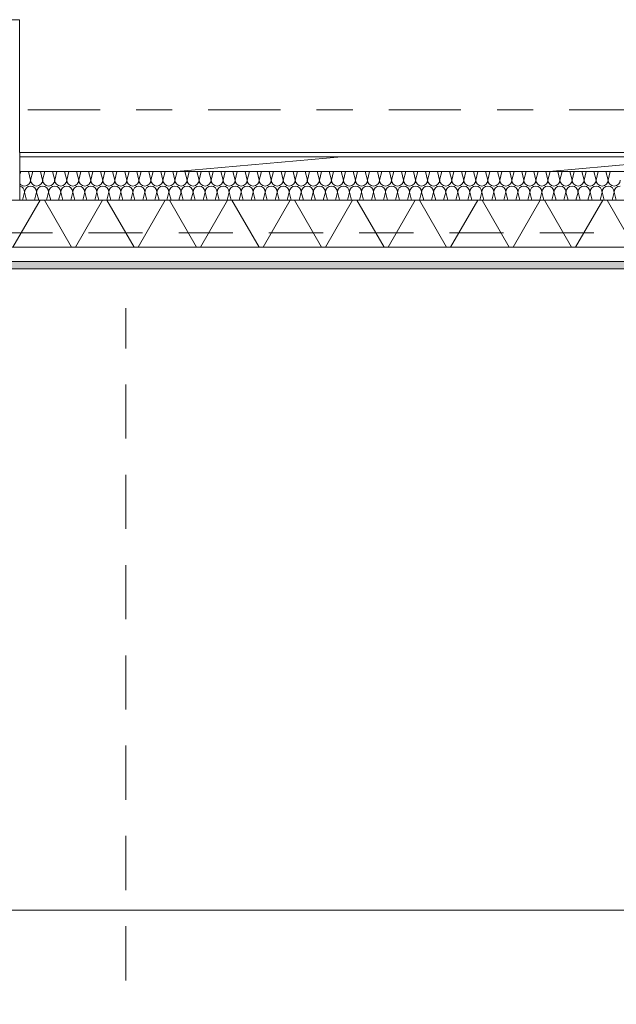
# Model space of a CAD drawing. Header units: metres. Extents: x -167 to 233, y -155 to 122.
# Tile 37 of 68: x 48 to 49.65, y 26.11 to 28.84. Entities that reach past the tile are written whole.
import ezdxf
from ezdxf.enums import TextEntityAlignment as Align

# ---------------------------------------------------------------- set-up
doc = ezdxf.new("R2010")
doc.units = ezdxf.units.M
doc.header["$MEASUREMENT"] = 0
for name, pattern in [('Raster', [0.4, 0.2, -0.1, 0, -0.1]), ('Strichlinie eng', [0.23, 0.15, -0.08]), ('Strichlinie_ eng', [0.23, 0.15, -0.08])]:
    doc.linetypes.add(name, pattern=pattern)
for name, color, linetype in [('10 Wand außen', 7, 'Continuous'), ('20 Decke', 7, 'Continuous'), ('30 Dachstuhl', 7, 'Continuous'), ('50 Sanitäreinrichtung', 7, 'Continuous'), ('90 Achsraster', 7, 'Continuous'), ('94 Genehmigungsplanung Bemaßung', 7, 'Continuous')]:
    doc.layers.add(name, color=color, linetype=linetype)
doc.styles.add('ERSTELLTER_STIL_1', font='arial.ttf')
doc.styles.add('ERSTELLTER_STIL_2', font='arial.ttf')
doc.dimstyles.new('ERSTELLTER_STIL__1', dxfattribs={"dimtxt": 0.25, "dimasz": 0.19, "dimexe": 0.18, "dimexo": 0.1, "dimgap": 0, "dimtad": 1, "dimtih": 1, "dimtoh": 1, "dimzin": 0, "dimdsep": 46, "dimtxsty": 'ERSTELLTER_STIL_1', "dimblk": 'ARROWHEAD_6', "dimblk1": 'ARROWHEAD_6', "dimblk2": 'ARROWHEAD_6', "dimcen": 0.09, "dimclrd": 7, "dimclre": 7, "dimclrt": 7, "dimazin": 0, "dimtfac": 1, "dimtdec": 4, "dimtmove": 0, "dimatfit": 3, "dimfxl": 1, "dimtolj": 1, "dimtzin": 0, "dimarcsym": 0})
doc.dimstyles.new('ERSTELLTER_STIL__2', dxfattribs={"dimtxt": 0.25, "dimasz": 0.19, "dimexe": 0.18, "dimexo": 0.1, "dimgap": 0, "dimtad": 1, "dimzin": 0, "dimdsep": 46, "dimtxsty": 'ERSTELLTER_STIL_1', "dimblk": 'ARROWHEAD_6', "dimblk1": 'ARROWHEAD_6', "dimblk2": 'ARROWHEAD_6', "dimcen": 0.09, "dimclrd": 7, "dimclre": 7, "dimclrt": 7, "dimazin": 0, "dimtfac": 1, "dimtdec": 4, "dimtmove": 0, "dimatfit": 3, "dimfxl": 1, "dimtolj": 1, "dimtzin": 0, "dimarcsym": 0})

# ---------------------------------------------------------------- blocks, each defined once
blk = doc.blocks.new('Rechteck Raster Kassetten Fassade - ACB_2')
at = {"layer": '50 Sanitäreinrichtung', "linetype": 'Continuous', "lineweight": 0, "true_color": 0x9e9e9e}
blk.add_hatch(color=253, dxfattribs=at).paths.add_polyline_path([(10.015, 0.19), (10.015, 0.17), (11.985, 0.17), (11.985, 0.19)])
at = {"layer": '50 Sanitäreinrichtung', "linetype": 'Continuous', "lineweight": 18}
h = blk.add_hatch(dxfattribs=at)
h.set_pattern_fill('Dämmung__weich_0001', color=8, style=0, pattern_type=2)
h.set_pattern_definition([(60, (0, 0), (-0.1299038, 0.075), []), (120, (0, 0), (0.1299038, 0.075), [])])
h.paths.add_polyline_path([(0, 0), (20.25, 0), (20.38, 0.13), (0, 0.13)])
at = {"layer": '50 Sanitäreinrichtung', "color": 251, "linetype": 'Continuous', "lineweight": 18, "true_color": 0x5f5f5f}
for p, q in [((11.985, 0.19), (10.015, 0.19)), ((11.985, 0.19), (10.015, 0.19)), ((10.015, 0.17), (11.985, 0.17)), ((10.015, 0.17), (11.985, 0.17)), ((20.38, 0.13), (0, 0.13)), ((0, 0), (20.25, 0))]:
    blk.add_line(p, q, dxfattribs=at)
at = {"layer": '50 Sanitäreinrichtung', "color": 251, "linetype": 'Strichlinie eng', "lineweight": 18, "true_color": 0x5f5f5f}
blk.add_line((20.34, 0.09), (0, 0.09), dxfattribs=at)
blk = doc.blocks.new('*X35', base_point=(27236.1321, 33357.279))
at = {"layer": '10 Wand außen', "color": 8, "linetype": 'Continuous', "lineweight": 18}
for p, q in [((48.0025, 28.4106), (48.0048, 28.4197)), ((48.0321, 28.3957), (48.0261, 28.4197)), ((48.0321, 28.3957), (48.0381, 28.4197)), ((48.0654, 28.3957), (48.0594, 28.4197)), ((48.0654, 28.3957), (48.0714, 28.4197)), ((48.0988, 28.3957), (48.0928, 28.4197)), ((48.0988, 28.3957), (48.1048, 28.4197)), ((48.1321, 28.3957), (48.1261, 28.4197)), ((48.1321, 28.3957), (48.1381, 28.4197)), ((48.1654, 28.3957), (48.1594, 28.4197)), ((48.1654, 28.3957), (48.1714, 28.4197)), ((48.1988, 28.3957), (48.1928, 28.4197)), ((48.1988, 28.3957), (48.2048, 28.4197)), ((48.2321, 28.3957), (48.2261, 28.4197)), ((48.2321, 28.3957), (48.2381, 28.4197)), ((48.2654, 28.3957), (48.2594, 28.4197)), ((48.2654, 28.3957), (48.2714, 28.4197)), ((48.2988, 28.3957), (48.2928, 28.4197)), ((48.2988, 28.3957), (48.3048, 28.4197)), ((48.3321, 28.3957), (48.3261, 28.4197)), ((48.3321, 28.3957), (48.3381, 28.4197)), ((48.3654, 28.3957), (48.3594, 28.4197)), ((48.3654, 28.3957), (48.3714, 28.4197)), ((48.3988, 28.3957), (48.3928, 28.4197)), ((48.3988, 28.3957), (48.4048, 28.4197)), ((48.4321, 28.3957), (48.4261, 28.4197)), ((48.4321, 28.3957), (48.4381, 28.4197)), ((48.4654, 28.3957), (48.4594, 28.4197)), ((48.4654, 28.3957), (48.4714, 28.4197)), ((48.4988, 28.3957), (48.4928, 28.4197)), ((48.4988, 28.3957), (48.5048, 28.4197)), ((48.5321, 28.3957), (48.5261, 28.4197)), ((48.5321, 28.3957), (48.5381, 28.4197)), ((48.5654, 28.3957), (48.5594, 28.4197)), ((48.5654, 28.3957), (48.5714, 28.4197)), ((48.5988, 28.3957), (48.5928, 28.4197)), ((48.5988, 28.3957), (48.6048, 28.4197)), ((48.6321, 28.3957), (48.6261, 28.4197)), ((48.6321, 28.3957), (48.6381, 28.4197)), ((48.6654, 28.3957), (48.6594, 28.4197)), ((48.6654, 28.3957), (48.6714, 28.4197)), ((48.6988, 28.3957), (48.6928, 28.4197)), ((48.6988, 28.3957), (48.7048, 28.4197)), ((48.7321, 28.3957), (48.7261, 28.4197)), ((48.7321, 28.3957), (48.7381, 28.4197)), ((48.7654, 28.3957), (48.7594, 28.4197)), ((48.7654, 28.3957), (48.7714, 28.4197)), ((48.7988, 28.3957), (48.7928, 28.4197)), ((48.7988, 28.3957), (48.8048, 28.4197)), ((48.8321, 28.3957), (48.8261, 28.4197)), ((48.8321, 28.3957), (48.8381, 28.4197)), ((48.8654, 28.3957), (48.8594, 28.4197)), ((48.8654, 28.3957), (48.8714, 28.4197)), ((48.8988, 28.3957), (48.8928, 28.4197)), ((48.8988, 28.3957), (48.9048, 28.4197)), ((48.9321, 28.3957), (48.9261, 28.4197)), ((48.9321, 28.3957), (48.9381, 28.4197)), ((48.9654, 28.3957), (48.9594, 28.4197)), ((48.9654, 28.3957), (48.9714, 28.4197)), ((48.9988, 28.3957), (48.9928, 28.4197)), ((48.9988, 28.3957), (49.0048, 28.4197)), ((49.0321, 28.3957), (49.0261, 28.4197)), ((49.0321, 28.3957), (49.0381, 28.4197)), ((49.0654, 28.3957), (49.0594, 28.4197)), ((49.0654, 28.3957), (49.0714, 28.4197)), ((49.0988, 28.3957), (49.0928, 28.4197)), ((49.0988, 28.3957), (49.1048, 28.4197)), ((49.1321, 28.3957), (49.1261, 28.4197)), ((49.1321, 28.3957), (49.1381, 28.4197)), ((49.1654, 28.3957), (49.1594, 28.4197)), ((49.1654, 28.3957), (49.1714, 28.4197)), ((49.1988, 28.3957), (49.1928, 28.4197)), ((49.1988, 28.3957), (49.2048, 28.4197)), ((49.2321, 28.3957), (49.2261, 28.4197)), ((49.2321, 28.3957), (49.2381, 28.4197)), ((49.2654, 28.3957), (49.2594, 28.4197)), ((49.2654, 28.3957), (49.2714, 28.4197)), ((49.2988, 28.3957), (49.2928, 28.4197)), ((49.2988, 28.3957), (49.3048, 28.4197)), ((49.3321, 28.3957), (49.3261, 28.4197)), ((49.3321, 28.3957), (49.3381, 28.4197)), ((49.3654, 28.3957), (49.3594, 28.4197)), ((49.3654, 28.3957), (49.3714, 28.4197)), ((49.3988, 28.3957), (49.3928, 28.4197)), ((49.3988, 28.3957), (49.4048, 28.4197)), ((49.4321, 28.3957), (49.4261, 28.4197)), ((49.4321, 28.3957), (49.4381, 28.4197)), ((49.4654, 28.3957), (49.4594, 28.4197)), ((49.4654, 28.3957), (49.4714, 28.4197)), ((49.4988, 28.3957), (49.4928, 28.4197)), ((49.4988, 28.3957), (49.5048, 28.4197)), ((49.5321, 28.3957), (49.5261, 28.4197)), ((49.5321, 28.3957), (49.5381, 28.4197)), ((49.5654, 28.3957), (49.5594, 28.4197)), ((49.5654, 28.3957), (49.5714, 28.4197)), ((49.5988, 28.3957), (49.5928, 28.4197)), ((49.5988, 28.3957), (49.6048, 28.4197)), ((49.6321, 28.3957), (49.6261, 28.4197)), ((49.6321, 28.3957), (49.6381, 28.4197)), ((48.0098, 28.3397), (48.0154, 28.3624)), ((48.0211, 28.3397), (48.0154, 28.3624)), ((48.0431, 28.3397), (48.0488, 28.3624)), ((48.0544, 28.3397), (48.0488, 28.3624)), ((48.0764, 28.3397), (48.0821, 28.3624)), ((48.0878, 28.3397), (48.0821, 28.3624)), ((48.1098, 28.3397), (48.1154, 28.3624)), ((48.1211, 28.3397), (48.1154, 28.3624)), ((48.1431, 28.3397), (48.1488, 28.3624)), ((48.1544, 28.3397), (48.1488, 28.3624)), ((48.1764, 28.3397), (48.1821, 28.3624)), ((48.1878, 28.3397), (48.1821, 28.3624)), ((48.2098, 28.3397), (48.2154, 28.3624)), ((48.2211, 28.3397), (48.2154, 28.3624)), ((48.2431, 28.3397), (48.2488, 28.3624)), ((48.2544, 28.3397), (48.2488, 28.3624)), ((48.2764, 28.3397), (48.2821, 28.3624)), ((48.2878, 28.3397), (48.2821, 28.3624)), ((48.3098, 28.3397), (48.3154, 28.3624)), ((48.3211, 28.3397), (48.3154, 28.3624)), ((48.3431, 28.3397), (48.3488, 28.3624)), ((48.3544, 28.3397), (48.3488, 28.3624)), ((48.3764, 28.3397), (48.3821, 28.3624)), ((48.3878, 28.3397), (48.3821, 28.3624)), ((48.4098, 28.3397), (48.4154, 28.3624)), ((48.4211, 28.3397), (48.4154, 28.3624)), ((48.4431, 28.3397), (48.4488, 28.3624)), ((48.4544, 28.3397), (48.4488, 28.3624)), ((48.4764, 28.3397), (48.4821, 28.3624)), ((48.4878, 28.3397), (48.4821, 28.3624)), ((48.5098, 28.3397), (48.5154, 28.3624)), ((48.5211, 28.3397), (48.5154, 28.3624)), ((48.5431, 28.3397), (48.5488, 28.3624)), ((48.5544, 28.3397), (48.5488, 28.3624)), ((48.5764, 28.3397), (48.5821, 28.3624)), ((48.5878, 28.3397), (48.5821, 28.3624)), ((48.6098, 28.3397), (48.6154, 28.3624)), ((48.6211, 28.3397), (48.6154, 28.3624)), ((48.6431, 28.3397), (48.6488, 28.3624)), ((48.6544, 28.3397), (48.6488, 28.3624)), ((48.6764, 28.3397), (48.6821, 28.3624)), ((48.6878, 28.3397), (48.6821, 28.3624)), ((48.7098, 28.3397), (48.7154, 28.3624)), ((48.7211, 28.3397), (48.7154, 28.3624)), ((48.7431, 28.3397), (48.7488, 28.3624)), ((48.7544, 28.3397), (48.7488, 28.3624)), ((48.7764, 28.3397), (48.7821, 28.3624)), ((48.7878, 28.3397), (48.7821, 28.3624)), ((48.8098, 28.3397), (48.8154, 28.3624)), ((48.8211, 28.3397), (48.8154, 28.3624)), ((48.8431, 28.3397), (48.8488, 28.3624)), ((48.8544, 28.3397), (48.8488, 28.3624)), ((48.8764, 28.3397), (48.8821, 28.3624)), ((48.8878, 28.3397), (48.8821, 28.3624)), ((48.9098, 28.3397), (48.9154, 28.3624)), ((48.9211, 28.3397), (48.9154, 28.3624)), ((48.9431, 28.3397), (48.9488, 28.3624)), ((48.9544, 28.3397), (48.9488, 28.3624)), ((48.9764, 28.3397), (48.9821, 28.3624)), ((48.9878, 28.3397), (48.9821, 28.3624)), ((49.0098, 28.3397), (49.0154, 28.3624)), ((49.0211, 28.3397), (49.0154, 28.3624)), ((49.0431, 28.3397), (49.0488, 28.3624)), ((49.0544, 28.3397), (49.0488, 28.3624)), ((49.0764, 28.3397), (49.0821, 28.3624)), ((49.0878, 28.3397), (49.0821, 28.3624)), ((49.1098, 28.3397), (49.1154, 28.3624)), ((49.1211, 28.3397), (49.1154, 28.3624)), ((49.1431, 28.3397), (49.1488, 28.3624)), ((49.1544, 28.3397), (49.1488, 28.3624)), ((49.1764, 28.3397), (49.1821, 28.3624)), ((49.1878, 28.3397), (49.1821, 28.3624)), ((49.2098, 28.3397), (49.2154, 28.3624)), ((49.2211, 28.3397), (49.2154, 28.3624)), ((49.2431, 28.3397), (49.2488, 28.3624)), ((49.2544, 28.3397), (49.2488, 28.3624)), ((49.2764, 28.3397), (49.2821, 28.3624)), ((49.2878, 28.3397), (49.2821, 28.3624)), ((49.3098, 28.3397), (49.3154, 28.3624)), ((49.3211, 28.3397), (49.3154, 28.3624)), ((49.3431, 28.3397), (49.3488, 28.3624)), ((49.3544, 28.3397), (49.3488, 28.3624)), ((49.3764, 28.3397), (49.3821, 28.3624)), ((49.3878, 28.3397), (49.3821, 28.3624)), ((49.4098, 28.3397), (49.4154, 28.3624)), ((49.4211, 28.3397), (49.4154, 28.3624)), ((49.4431, 28.3397), (49.4488, 28.3624)), ((49.4544, 28.3397), (49.4488, 28.3624)), ((49.4764, 28.3397), (49.4821, 28.3624)), ((49.4878, 28.3397), (49.4821, 28.3624)), ((49.5098, 28.3397), (49.5154, 28.3624)), ((49.5211, 28.3397), (49.5154, 28.3624)), ((49.5431, 28.3397), (49.5488, 28.3624)), ((49.5544, 28.3397), (49.5488, 28.3624)), ((49.5764, 28.3397), (49.5821, 28.3624)), ((49.5878, 28.3397), (49.5821, 28.3624)), ((49.6098, 28.3397), (49.6154, 28.3624)), ((49.6211, 28.3397), (49.6154, 28.3624)), ((49.6431, 28.3397), (49.6488, 28.3624)), ((49.6544, 28.3397), (49.6488, 28.3624))]:
    blk.add_line(p, q, dxfattribs=at)
for centre, start, end in [((48.0154, 28.3957), 219.0913, 270), ((48.0154, 28.3957), 270, 0), ((48.0488, 28.3957), 180, 270), ((48.0488, 28.3957), 270, 0), ((48.0821, 28.3957), 180, 270), ((48.0821, 28.3957), 270, 0), ((48.1154, 28.3957), 180, 270), ((48.1154, 28.3957), 270, 0), ((48.1488, 28.3957), 180, 270), ((48.1488, 28.3957), 270, 0), ((48.1821, 28.3957), 180, 270), ((48.1821, 28.3957), 270, 0), ((48.2154, 28.3957), 180, 270), ((48.2154, 28.3957), 270, 0), ((48.2488, 28.3957), 180, 270), ((48.2488, 28.3957), 270, 0), ((48.2821, 28.3957), 180, 270), ((48.2821, 28.3957), 270, 0), ((48.3154, 28.3957), 180, 270), ((48.3154, 28.3957), 270, 0), ((48.3488, 28.3957), 180, 270), ((48.3488, 28.3957), 270, 0), ((48.3821, 28.3957), 180, 270), ((48.3821, 28.3957), 270, 0), ((48.4154, 28.3957), 180, 270), ((48.4154, 28.3957), 270, 0), ((48.4488, 28.3957), 180, 270), ((48.4488, 28.3957), 270, 0), ((48.4821, 28.3957), 180, 270), ((48.4821, 28.3957), 270, 0), ((48.5154, 28.3957), 180, 270), ((48.5154, 28.3957), 270, 0), ((48.5488, 28.3957), 180, 270), ((48.5488, 28.3957), 270, 0), ((48.5821, 28.3957), 180, 270), ((48.5821, 28.3957), 270, 0), ((48.6154, 28.3957), 180, 270), ((48.6154, 28.3957), 270, 0), ((48.6488, 28.3957), 180, 270), ((48.6488, 28.3957), 270, 0), ((48.6821, 28.3957), 180, 270), ((48.6821, 28.3957), 270, 0), ((48.7154, 28.3957), 180, 270), ((48.7154, 28.3957), 270, 0), ((48.7488, 28.3957), 180, 270), ((48.7488, 28.3957), 270, 0), ((48.7821, 28.3957), 180, 270), ((48.7821, 28.3957), 270, 0), ((48.8154, 28.3957), 180, 270), ((48.8154, 28.3957), 270, 0), ((48.8488, 28.3957), 180, 270), ((48.8488, 28.3957), 270, 0), ((48.8821, 28.3957), 180, 270), ((48.8821, 28.3957), 270, 0), ((48.9154, 28.3957), 180, 270), ((48.9154, 28.3957), 270, 0), ((48.9488, 28.3957), 180, 270), ((48.9488, 28.3957), 270, 0), ((48.9821, 28.3957), 180, 270), ((48.9821, 28.3957), 270, 0), ((49.0154, 28.3957), 180, 270), ((49.0154, 28.3957), 270, 0), ((49.0488, 28.3957), 180, 270), ((49.0488, 28.3957), 270, 0), ((49.0821, 28.3957), 180, 270), ((49.0821, 28.3957), 270, 0), ((49.1154, 28.3957), 180, 270), ((49.1154, 28.3957), 270, 0), ((49.1488, 28.3957), 180, 270), ((49.1488, 28.3957), 270, 0), ((49.1821, 28.3957), 180, 270), ((49.1821, 28.3957), 270, 0), ((49.2154, 28.3957), 180, 270), ((49.2154, 28.3957), 270, 0), ((49.2488, 28.3957), 180, 270), ((49.2488, 28.3957), 270, 0), ((49.2821, 28.3957), 180, 270), ((49.2821, 28.3957), 270, 0), ((49.3154, 28.3957), 180, 270), ((49.3154, 28.3957), 270, 0), ((49.3488, 28.3957), 180, 270), ((49.3488, 28.3957), 270, 0), ((49.3821, 28.3957), 180, 270), ((49.3821, 28.3957), 270, 0), ((49.4154, 28.3957), 180, 270), ((49.4154, 28.3957), 270, 0), ((49.4488, 28.3957), 180, 270), ((49.4488, 28.3957), 270, 0), ((49.4821, 28.3957), 180, 270), ((49.4821, 28.3957), 270, 0), ((49.5154, 28.3957), 180, 270), ((49.5154, 28.3957), 270, 0), ((49.5488, 28.3957), 180, 270), ((49.5488, 28.3957), 270, 0), ((49.5821, 28.3957), 180, 270), ((49.5821, 28.3957), 270, 0), ((49.6154, 28.3957), 180, 270), ((49.6154, 28.3957), 270, 0), ((49.6488, 28.3957), 180, 270), ((49.6488, 28.3957), 270, 0), ((47.9988, 28.3624), 0, 77.0643), ((48.0321, 28.3624), 90, 180), ((48.0321, 28.3624), 0, 90), ((48.0654, 28.3624), 90, 180), ((48.0654, 28.3624), 0, 90), ((48.0988, 28.3624), 90, 180), ((48.0988, 28.3624), 0, 90), ((48.1321, 28.3624), 90, 180), ((48.1321, 28.3624), 0, 90), ((48.1654, 28.3624), 90, 180), ((48.1654, 28.3624), 0, 90), ((48.1988, 28.3624), 90, 180), ((48.1988, 28.3624), 0, 90), ((48.2321, 28.3624), 90, 180), ((48.2321, 28.3624), 0, 90), ((48.2654, 28.3624), 90, 180), ((48.2654, 28.3624), 0, 90), ((48.2988, 28.3624), 90, 180), ((48.2988, 28.3624), 0, 90), ((48.3321, 28.3624), 90, 180), ((48.3321, 28.3624), 0, 90), ((48.3654, 28.3624), 90, 180), ((48.3654, 28.3624), 0, 90), ((48.3988, 28.3624), 90, 180), ((48.3988, 28.3624), 0, 90), ((48.4321, 28.3624), 90, 180), ((48.4321, 28.3624), 0, 90), ((48.4654, 28.3624), 90, 180), ((48.4654, 28.3624), 0, 90), ((48.4988, 28.3624), 90, 180), ((48.4988, 28.3624), 0, 90), ((48.5321, 28.3624), 90, 180), ((48.5321, 28.3624), 0, 90), ((48.5654, 28.3624), 90, 180), ((48.5654, 28.3624), 0, 90), ((48.5988, 28.3624), 90, 180), ((48.5988, 28.3624), 0, 90), ((48.6321, 28.3624), 90, 180), ((48.6321, 28.3624), 0, 90), ((48.6654, 28.3624), 90, 180), ((48.6654, 28.3624), 0, 90), ((48.6988, 28.3624), 90, 180), ((48.6988, 28.3624), 0, 90), ((48.7321, 28.3624), 90, 180), ((48.7321, 28.3624), 0, 90), ((48.7654, 28.3624), 90, 180), ((48.7654, 28.3624), 0, 90), ((48.7988, 28.3624), 90, 180), ((48.7988, 28.3624), 0, 90), ((48.8321, 28.3624), 90, 180), ((48.8321, 28.3624), 0, 90), ((48.8654, 28.3624), 90, 180), ((48.8654, 28.3624), 0, 90), ((48.8988, 28.3624), 90, 180), ((48.8988, 28.3624), 0, 90), ((48.9321, 28.3624), 90, 180), ((48.9321, 28.3624), 0, 90), ((48.9654, 28.3624), 90, 180), ((48.9654, 28.3624), 0, 90), ((48.9988, 28.3624), 90, 180), ((48.9988, 28.3624), 0, 90), ((49.0321, 28.3624), 90, 180), ((49.0321, 28.3624), 0, 90), ((49.0654, 28.3624), 90, 180), ((49.0654, 28.3624), 0, 90), ((49.0988, 28.3624), 90, 180), ((49.0988, 28.3624), 0, 90), ((49.1321, 28.3624), 90, 180), ((49.1321, 28.3624), 0, 90), ((49.1654, 28.3624), 90, 180), ((49.1654, 28.3624), 0, 90), ((49.1988, 28.3624), 90, 180), ((49.1988, 28.3624), 0, 90), ((49.2321, 28.3624), 90, 180), ((49.2321, 28.3624), 0, 90), ((49.2654, 28.3624), 90, 180), ((49.2654, 28.3624), 0, 90), ((49.2988, 28.3624), 90, 180), ((49.2988, 28.3624), 0, 90), ((49.3321, 28.3624), 90, 180), ((49.3321, 28.3624), 0, 90), ((49.3654, 28.3624), 90, 180), ((49.3654, 28.3624), 0, 90), ((49.3988, 28.3624), 90, 180), ((49.3988, 28.3624), 0, 90), ((49.4321, 28.3624), 90, 180), ((49.4321, 28.3624), 0, 90), ((49.4654, 28.3624), 90, 180), ((49.4654, 28.3624), 0, 90), ((49.4988, 28.3624), 90, 180), ((49.4988, 28.3624), 0, 90), ((49.5321, 28.3624), 90, 180), ((49.5321, 28.3624), 0, 90), ((49.5654, 28.3624), 90, 180), ((49.5654, 28.3624), 0, 90), ((49.5988, 28.3624), 90, 180), ((49.5988, 28.3624), 0, 90), ((49.6321, 28.3624), 90, 180), ((49.6321, 28.3624), 0, 90), ((49.6654, 28.3624), 90, 180)]:
    blk.add_arc(centre, 0.0167, start, end, dxfattribs=at)
blk = doc.blocks.new('Standard-Rastermarker_139')
at = {"layer": '90 Achsraster', "color": 14, "linetype": 'Raster', "lineweight": 18, "true_color": 0xa80000}
blk.add_line((1, 0), (45.4427, 0), dxfattribs=at)
at = {"layer": '90 Achsraster', "color": 14, "lineweight": 18, "true_color": 0xa80000, "style": 'ERSTELLTER_STIL_2'}
for tag, p in [('AC_MarkerText_1_0', (-0.35, 0.15)), ('AC_MarkerText_1_1', (46.7927, 0.15))]:
    blk.add_attdef(tag, text='', height=0.3, dxfattribs=at).set_placement(p, align=Align.TOP_CENTER)
blk = doc.blocks.new('*D245', base_point=(27236.1321, 33357.279))
at = {"layer": '94 Genehmigungsplanung Bemaßung', "color": 7, "linetype": 'Continuous', "lineweight": 13}
for p, q in [((62.2525, 28.6897), (62.4525, 28.4897)), ((62.54, 28.5897), (62.165, 28.5897)), ((62.3525, 28.1797), (62.3525, 28.5897)), ((62.2525, 28.2797), (62.4525, 28.0797)), ((62.54, 28.1797), (62.165, 28.1797)), ((62.3525, 28.0297), (62.3525, 28.1797))]:
    blk.add_line(p, q, dxfattribs=at)
at = {"layer": '94 Genehmigungsplanung Bemaßung', "color": 7, "lineweight": 13, "insert": (62.3025, 27.6983), "char_height": 0.25, "attachment_point": 7, "rotation": 90, "style": 'ERSTELLTER_STIL_1'}
blk.add_mtext('\\A1;{\\pql;\\fArial|b0|i0|c0|p0;\\W1.000000;41}', dxfattribs=at)
blk = doc.blocks.new('ARROWHEAD_6')
at = {"color": 0, "linetype": 'Continuous', "lineweight": 0}
for p, q in [((-0.5, -0.5), (0.5, 0.5)), ((0, 0), (-1, 0))]:
    blk.add_line(p, q, dxfattribs=at)
blk = doc.blocks.new('*D255', base_point=(27236.1321, 33357.279))
at = {"layer": '94 Genehmigungsplanung Bemaßung', "color": 7, "linetype": 'Continuous', "lineweight": 13}
for p, q in [((17.3411, 26.1863), (17.3411, 26.5613)), ((58.1625, 26.1863), (58.1625, 26.5613)), ((17.4411, 26.4738), (17.2411, 26.2738)), ((58.0625, 26.2738), (58.2625, 26.4738)), ((17.1911, 26.3738), (17.3411, 26.3738)), ((17.3411, 26.3738), (58.1625, 26.3738)), ((58.1625, 26.3738), (58.3125, 26.3738))]:
    blk.add_line(p, q, dxfattribs=at)
at = {"layer": '94 Genehmigungsplanung Bemaßung', "color": 7, "lineweight": 13, "insert": (37.3228, 26.4238), "char_height": 0.25, "attachment_point": 7, "style": 'ERSTELLTER_STIL_1'}
blk.add_mtext('\\A1;{\\pql;\\fArial|b0|i0|c0|p0;\\W1.000000;40,82}', dxfattribs=at)
blk = doc.blocks.new('*D263', base_point=(27236.1321, 33357.279))
at = {"layer": '94 Genehmigungsplanung Bemaßung', "color": 7, "linetype": 'Continuous', "lineweight": 13}
for p, q in [((17.3411, 24.7136), (17.3411, 25.0886)), ((58.1625, 24.7136), (58.1625, 25.0886)), ((17.4411, 25.0011), (17.2411, 24.8011)), ((58.0625, 24.8011), (58.2625, 25.0011)), ((17.1911, 24.9011), (17.3411, 24.9011)), ((17.3411, 24.9011), (58.1625, 24.9011)), ((58.1625, 24.9011), (58.3125, 24.9011))]:
    blk.add_line(p, q, dxfattribs=at)
at = {"layer": '94 Genehmigungsplanung Bemaßung', "color": 7, "lineweight": 13, "insert": (37.3228, 24.9511), "char_height": 0.25, "attachment_point": 7, "style": 'ERSTELLTER_STIL_1'}
blk.add_mtext('\\A1;{\\pql;\\fArial|b0|i0|c0|p0;\\W1.000000;40,82}', dxfattribs=at)

msp = doc.modelspace()

# ---------------------------------------------------------------- hatches: boundary and pattern name
at = {"layer": '10 Wand außen', "linetype": 'Continuous', "lineweight": 13, "true_color": 0x000100}
h = msp.add_hatch(dxfattribs=at)
h.set_pattern_fill('Gipskarton_0001', color=98, style=0, pattern_type=2)
h.set_pattern_definition([(0, (27236.132094, 33357.27905), (0, 0.075), [0, -0.075])])
h.paths.add_polyline_path([(52.5025, 28.4722), (48.0025, 28.4722), (48.0025, 28.4597), (52.5025, 28.4597)])
h = msp.add_hatch(dxfattribs=at)
h.set_pattern_fill('Holz__Vollholz__Längshol_AA', color=98, style=0, pattern_type=2)
h.set_pattern_definition([(5, (27236.13209, 33357.27905), (-0.00784401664, 0.08965752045), [])])
h.paths.add_polyline_path([(52.5025, 28.4597), (48.0025, 28.4597), (48.0025, 28.4197), (52.5025, 28.4197)])

# ---------------------------------------------------------------- linework, layer by layer
at = {"layer": '10 Wand außen', "color": 7, "linetype": 'Continuous', "lineweight": 18}
for p, q in [((52.5025, 28.4597), (48.0025, 28.4597)), ((52.5025, 28.4197), (48.0025, 28.4197))]:
    msp.add_line(p, q, dxfattribs=at)
at = {"layer": '10 Wand außen', "color": 7, "linetype": 'Continuous', "lineweight": 18, "flags": 128}
for points in [[(52.5025, 28.4722), (48.0025, 28.4722)], [(48.0025, 28.4722), (48.0025, 28.3397)], [(48.0025, 28.3397), (52.5025, 28.3397)]]:
    msp.add_lwpolyline(points, dxfattribs=at)
at = {"layer": '20 Decke', "color": 7, "linetype": 'Continuous', "lineweight": 13, "flags": 128}
msp.add_lwpolyline([(38.1011, 43.8397), (38.1011, 28.3397), (38.2411, 28.3397), (42.5011, 28.3397), (42.5011, 28.8397), (43.0011, 28.8397), (43.0011, 28.3397), (47.5011, 28.3397), (47.5011, 28.8397), (48.0011, 28.8397), (48.0011, 28.4722), (52.5025, 28.4722), (52.5025, 28.8397), (53.0025, 28.8397), (53.0025, 28.3397), (57.5025, 28.3397), (57.5025, 28.8397), (58.0025, 28.8397), (58.0025, 43.8397), (47.5011, 43.8397), (43.0011, 43.8397), (43.0011, 43.3397), (42.5011, 43.3397), (42.5011, 43.8397)], close=True, dxfattribs=at)
at = {"layer": '30 Dachstuhl', "color": 7, "linetype": 'Strichlinie_ eng', "lineweight": 13}
msp.add_line((48.2957, 23.1797), (48.2957, 28.0412), dxfattribs=at)

# ---------------------------------------------------------------- block references
at = {"layer": '10 Wand außen', "color": 7, "lineweight": 35}
msp.add_blockref('*X35', (27236.1321, 33357.279), dxfattribs=at)
at = {"layer": '50 Sanitäreinrichtung', "color": 251, "linetype": 'Continuous', "lineweight": 18, "true_color": 0x5f5f5f, "xscale": -1, "rotation": 180}
msp.add_blockref('Rechteck Raster Kassetten Fassade - ACB_2', (37.7525, 28.3397), dxfattribs=at)
at = {"layer": '90 Achsraster', "color": 7, "linetype": 'Continuous', "lineweight": 18}
msp.add_blockref('Standard-Rastermarker_139', (13.5244, 28.5897), dxfattribs=at)

# ---------------------------------------------------------------- dimensions: what is measured, and where the dimension line sits
at = {"layer": '94 Genehmigungsplanung Bemaßung', "color": 7, "linetype": 'Continuous', "lineweight": 13}
dim = msp.add_linear_dim(base=(62.3525, 28.5897), p1=(47.9568, 28.1797), p2=(59.9671, 28.5897), angle=90, dimstyle='ERSTELLTER_STIL__2', dxfattribs=at)
dim.commit()
dim.dimension.update_dxf_attribs({"geometry": '*D245', "text_midpoint": (62.1775, 27.8886), "dimtype": 160, "text_rotation": 90})
for base, picture, middle in [((58.1625, 26.3738), '*D255', (37.7416, 26.5488)), ((58.1625, 24.9011), '*D263', (37.7416, 25.0761))]:
    dim = msp.add_linear_dim(base=base, p1=(17.3411, 28.1797), p2=(58.1625, 28.1797), dimstyle='ERSTELLTER_STIL__1', dxfattribs=at)
    dim.commit()
    dim.dimension.update_dxf_attribs({"geometry": picture, "text_midpoint": middle, "dimtype": 160})

doc.saveas('drawing.dxf')
